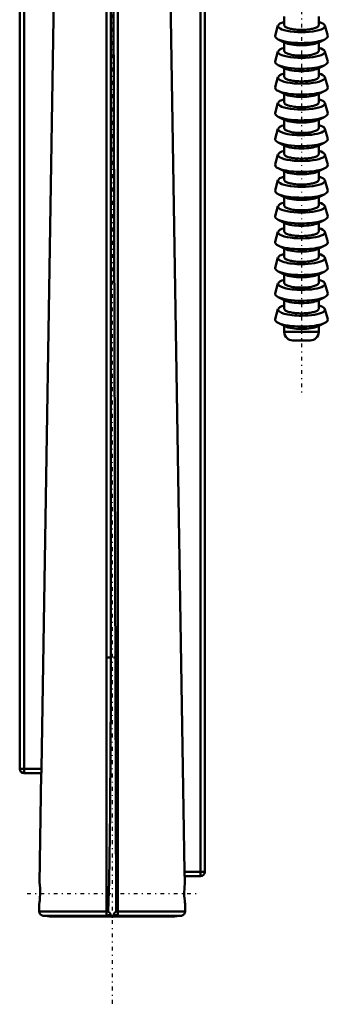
# Model space of a CAD drawing. Header units: millimetres. Extents: x -24 to 27, y -234 to 29.
# Tile 1 of 4: x -11 to 25, y -234 to -119. Entities that reach past the tile are written whole.
import ezdxf

# ---------------------------------------------------------------- set-up
doc = ezdxf.new("R2010")
doc.units = ezdxf.units.MM
doc.linetypes.add('Center', pattern=[1.5, 0.45, -0.5, 0.05, -0.5])
for name, color, linetype, lineweight in [('050', 1, 'Continuous', 50), ('2d ConnectionPoints', 7, 'Continuous', 50), ('MITTE', 6, 'Center', 25)]:
    doc.layers.add(name, color=color, linetype=linetype, lineweight=lineweight)

# ---------------------------------------------------------------- blocks, each defined once
blk = doc.blocks.new('12_136_724_00_3_Spindel_0_in_136724_3')
at = {"layer": '050'}
for p, q in [((20, -118.56), (20, -119.56)), ((24, -119.56), (24, -118.56)), ((19.27, -119.61), (18.95, -120.78)), ((25.05, -120.78), (24.73, -119.61)), ((19.29, -121.21), (20.08, -121.6)), ((23.92, -121.6), (24.71, -121.21)), ((20, -121.56), (20, -122.56)), ((24, -122.56), (24, -121.56)), ((19.27, -122.61), (18.95, -123.78)), ((25.05, -123.78), (24.73, -122.61)), ((19.29, -124.21), (20.08, -124.6)), ((20, -124.56), (20, -125.56)), ((23.92, -124.6), (24.71, -124.21)), ((24, -125.56), (24, -124.56)), ((19.27, -125.61), (18.95, -126.78)), ((25.05, -126.78), (24.73, -125.61)), ((19.29, -127.21), (20.08, -127.6)), ((20, -127.56), (20, -128.56)), ((23.92, -127.6), (24.71, -127.21)), ((24, -128.56), (24, -127.56)), ((19.27, -128.61), (18.95, -129.78)), ((25.05, -129.78), (24.73, -128.61)), ((19.29, -130.21), (20.08, -130.6)), ((20, -130.56), (20, -131.56)), ((23.92, -130.6), (24.71, -130.21)), ((24, -131.56), (24, -130.56)), ((19.27, -131.61), (18.95, -132.78)), ((25.05, -132.78), (24.73, -131.61)), ((19.29, -133.21), (20.08, -133.6)), ((20, -133.56), (20, -134.56)), ((23.92, -133.6), (24.71, -133.21)), ((24, -134.56), (24, -133.56)), ((19.27, -134.61), (18.95, -135.78)), ((25.05, -135.78), (24.73, -134.61)), ((19.29, -136.21), (20.08, -136.6)), ((23.92, -136.6), (24.71, -136.21)), ((20, -136.56), (20, -137.56)), ((24, -137.56), (24, -136.56)), ((19.27, -137.61), (18.95, -138.78)), ((25.05, -138.78), (24.73, -137.61)), ((19.29, -139.21), (20.08, -139.6)), ((20, -139.56), (20, -140.56)), ((23.92, -139.6), (24.71, -139.21)), ((24, -140.56), (24, -139.56)), ((19.27, -140.61), (18.95, -141.78)), ((25.05, -141.78), (24.73, -140.61)), ((19.29, -142.21), (20.08, -142.6)), ((20, -142.56), (20, -143.56)), ((23.92, -142.6), (24.71, -142.21)), ((24, -143.56), (24, -142.56)), ((19.27, -143.61), (18.95, -144.78)), ((25.05, -144.78), (24.73, -143.61)), ((19.29, -145.21), (20.08, -145.6)), ((23.92, -145.6), (24.71, -145.21)), ((19.27, -146.61), (18.95, -147.78)), ((20, -145.56), (20, -146.56)), ((24, -146.56), (24, -145.56)), ((25.05, -147.78), (24.73, -146.61)), ((19.29, -148.21), (20.08, -148.6)), ((20, -148.56), (20, -149.56)), ((23.92, -148.6), (24.71, -148.21)), ((24, -149.56), (24, -148.56)), ((19.27, -149.61), (18.95, -150.78)), ((25.05, -150.78), (24.73, -149.61)), ((19.29, -151.21), (20.08, -151.6)), ((23.92, -151.6), (24.71, -151.21)), ((20, -151.56), (20, -152.56)), ((24, -152.56), (24, -151.56)), ((19.27, -152.61), (18.95, -153.78)), ((25.05, -153.78), (24.73, -152.61)), ((19.29, -154.21), (20.08, -154.6)), ((20, -154.56), (20, -155.25)), ((23.92, -154.6), (24.71, -154.21)), ((24, -155.25), (24, -154.56)), ((24, -155.25), (20, -155.25)), ((23, -156.25), (21, -156.25))]:
    blk.add_line(p, q, dxfattribs=at)
for points in [[(22, -120.1), (21.83, -120.1), (21.65, -120.09), (21.48, -120.08), (21.32, -120.07), (21.15, -120.05), (21, -120.03), (20.85, -120), (20.71, -119.97), (20.59, -119.94), (20.47, -119.91), (20.36, -119.87), (20.27, -119.83), (20.19, -119.79), (20.12, -119.75), (20.07, -119.7), (20.03, -119.66), (20.01, -119.61), (20, -119.56)], [(24, -119.56), (23.99, -119.61), (23.97, -119.66), (23.93, -119.7), (23.88, -119.75), (23.81, -119.79), (23.73, -119.83), (23.64, -119.87), (23.53, -119.91), (23.41, -119.94), (23.29, -119.97), (23.15, -120), (23, -120.03), (22.85, -120.05), (22.68, -120.07), (22.52, -120.08), (22.35, -120.09), (22.17, -120.1), (22, -120.1)], [(22, -123.1), (21.83, -123.1), (21.65, -123.09), (21.48, -123.08), (21.32, -123.07), (21.15, -123.05), (21, -123.03), (20.85, -123), (20.71, -122.97), (20.59, -122.94), (20.47, -122.91), (20.36, -122.87), (20.27, -122.83), (20.19, -122.79), (20.12, -122.75), (20.07, -122.7), (20.03, -122.66), (20.01, -122.61), (20, -122.56)], [(24, -122.56), (23.99, -122.61), (23.97, -122.66), (23.93, -122.7), (23.88, -122.75), (23.81, -122.79), (23.73, -122.83), (23.64, -122.87), (23.53, -122.91), (23.41, -122.94), (23.29, -122.97), (23.15, -123), (23, -123.03), (22.85, -123.05), (22.68, -123.07), (22.52, -123.08), (22.35, -123.09), (22.17, -123.1), (22, -123.1)], [(22, -126.1), (21.83, -126.1), (21.65, -126.09), (21.48, -126.08), (21.32, -126.07), (21.15, -126.05), (21, -126.03), (20.85, -126), (20.71, -125.97), (20.59, -125.94), (20.47, -125.91), (20.36, -125.87), (20.27, -125.83), (20.19, -125.79), (20.12, -125.75), (20.07, -125.7), (20.03, -125.66), (20.01, -125.61), (20, -125.56)], [(24, -125.56), (23.99, -125.61), (23.97, -125.66), (23.93, -125.7), (23.88, -125.75), (23.81, -125.79), (23.73, -125.83), (23.64, -125.87), (23.53, -125.91), (23.41, -125.94), (23.29, -125.97), (23.15, -126), (23, -126.03), (22.85, -126.05), (22.68, -126.07), (22.52, -126.08), (22.35, -126.09), (22.17, -126.1), (22, -126.1)], [(22, -129.1), (21.83, -129.1), (21.65, -129.09), (21.48, -129.08), (21.32, -129.07), (21.15, -129.05), (21, -129.03), (20.85, -129), (20.71, -128.97), (20.59, -128.94), (20.47, -128.91), (20.36, -128.87), (20.27, -128.83), (20.19, -128.79), (20.12, -128.75), (20.07, -128.7), (20.03, -128.66), (20.01, -128.61), (20, -128.56)], [(24, -128.56), (23.99, -128.61), (23.97, -128.66), (23.93, -128.7), (23.88, -128.75), (23.81, -128.79), (23.73, -128.83), (23.64, -128.87), (23.53, -128.91), (23.41, -128.94), (23.29, -128.97), (23.15, -129), (23, -129.03), (22.85, -129.05), (22.68, -129.07), (22.52, -129.08), (22.35, -129.09), (22.17, -129.1), (22, -129.1)], [(22, -132.1), (21.83, -132.1), (21.65, -132.09), (21.48, -132.08), (21.32, -132.07), (21.15, -132.05), (21, -132.03), (20.85, -132), (20.71, -131.97), (20.59, -131.94), (20.47, -131.91), (20.36, -131.87), (20.27, -131.83), (20.19, -131.79), (20.12, -131.75), (20.07, -131.7), (20.03, -131.66), (20.01, -131.61), (20, -131.56)], [(24, -131.56), (23.99, -131.61), (23.97, -131.66), (23.93, -131.7), (23.88, -131.75), (23.81, -131.79), (23.73, -131.83), (23.64, -131.87), (23.53, -131.91), (23.41, -131.94), (23.29, -131.97), (23.15, -132), (23, -132.03), (22.85, -132.05), (22.68, -132.07), (22.52, -132.08), (22.35, -132.09), (22.17, -132.1), (22, -132.1)], [(22, -135.1), (21.83, -135.1), (21.65, -135.09), (21.48, -135.08), (21.32, -135.07), (21.15, -135.05), (21, -135.03), (20.85, -135), (20.71, -134.97), (20.59, -134.94), (20.47, -134.91), (20.36, -134.87), (20.27, -134.83), (20.19, -134.79), (20.12, -134.75), (20.07, -134.7), (20.03, -134.66), (20.01, -134.61), (20, -134.56)], [(24, -134.56), (23.99, -134.61), (23.97, -134.66), (23.93, -134.7), (23.88, -134.75), (23.81, -134.79), (23.73, -134.83), (23.64, -134.87), (23.53, -134.91), (23.41, -134.94), (23.29, -134.97), (23.15, -135), (23, -135.03), (22.85, -135.05), (22.68, -135.07), (22.52, -135.08), (22.35, -135.09), (22.17, -135.1), (22, -135.1)], [(22, -138.1), (21.83, -138.1), (21.65, -138.09), (21.48, -138.08), (21.32, -138.07), (21.15, -138.05), (21, -138.03), (20.85, -138), (20.71, -137.97), (20.59, -137.94), (20.47, -137.91), (20.36, -137.87), (20.27, -137.83), (20.19, -137.79), (20.12, -137.75), (20.07, -137.7), (20.03, -137.66), (20.01, -137.61), (20, -137.56)], [(24, -137.56), (23.99, -137.61), (23.97, -137.66), (23.93, -137.7), (23.88, -137.75), (23.81, -137.79), (23.73, -137.83), (23.64, -137.87), (23.53, -137.91), (23.41, -137.94), (23.29, -137.97), (23.15, -138), (23, -138.03), (22.85, -138.05), (22.68, -138.07), (22.52, -138.08), (22.35, -138.09), (22.17, -138.1), (22, -138.1)], [(22, -141.1), (21.83, -141.1), (21.65, -141.09), (21.48, -141.08), (21.32, -141.07), (21.15, -141.05), (21, -141.03), (20.85, -141), (20.71, -140.97), (20.59, -140.94), (20.47, -140.91), (20.36, -140.87), (20.27, -140.83), (20.19, -140.79), (20.12, -140.75), (20.07, -140.7), (20.03, -140.66), (20.01, -140.61), (20, -140.56)], [(24, -140.56), (23.99, -140.61), (23.97, -140.66), (23.93, -140.7), (23.88, -140.75), (23.81, -140.79), (23.73, -140.83), (23.64, -140.87), (23.53, -140.91), (23.41, -140.94), (23.29, -140.97), (23.15, -141), (23, -141.03), (22.85, -141.05), (22.68, -141.07), (22.52, -141.08), (22.35, -141.09), (22.17, -141.1), (22, -141.1)], [(22, -144.1), (21.83, -144.1), (21.65, -144.09), (21.48, -144.08), (21.32, -144.07), (21.15, -144.05), (21, -144.03), (20.85, -144), (20.71, -143.97), (20.59, -143.94), (20.47, -143.91), (20.36, -143.87), (20.27, -143.83), (20.19, -143.79), (20.12, -143.75), (20.07, -143.7), (20.03, -143.66), (20.01, -143.61), (20, -143.56)], [(24, -143.56), (23.99, -143.61), (23.97, -143.66), (23.93, -143.7), (23.88, -143.75), (23.81, -143.79), (23.73, -143.83), (23.64, -143.87), (23.53, -143.91), (23.41, -143.94), (23.29, -143.97), (23.15, -144), (23, -144.03), (22.85, -144.05), (22.68, -144.07), (22.52, -144.08), (22.35, -144.09), (22.17, -144.1), (22, -144.1)], [(22, -147.1), (21.83, -147.1), (21.65, -147.09), (21.48, -147.08), (21.32, -147.07), (21.15, -147.05), (21, -147.03), (20.85, -147), (20.71, -146.97), (20.59, -146.94), (20.47, -146.91), (20.36, -146.87), (20.27, -146.83), (20.19, -146.79), (20.12, -146.75), (20.07, -146.7), (20.03, -146.66), (20.01, -146.61), (20, -146.56)], [(24, -146.56), (23.99, -146.61), (23.97, -146.66), (23.93, -146.7), (23.88, -146.75), (23.81, -146.79), (23.73, -146.83), (23.64, -146.87), (23.53, -146.91), (23.41, -146.94), (23.29, -146.97), (23.15, -147), (23, -147.03), (22.85, -147.05), (22.68, -147.07), (22.52, -147.08), (22.35, -147.09), (22.17, -147.1), (22, -147.1)], [(22, -150.1), (21.83, -150.1), (21.65, -150.09), (21.48, -150.08), (21.32, -150.07), (21.15, -150.05), (21, -150.03), (20.85, -150), (20.71, -149.97), (20.59, -149.94), (20.47, -149.91), (20.36, -149.87), (20.27, -149.83), (20.19, -149.79), (20.12, -149.75), (20.07, -149.7), (20.03, -149.66), (20.01, -149.61), (20, -149.56)], [(24, -149.56), (23.99, -149.61), (23.97, -149.66), (23.93, -149.7), (23.88, -149.75), (23.81, -149.79), (23.73, -149.83), (23.64, -149.87), (23.53, -149.91), (23.41, -149.94), (23.29, -149.97), (23.15, -150), (23, -150.03), (22.85, -150.05), (22.68, -150.07), (22.52, -150.08), (22.35, -150.09), (22.17, -150.1), (22, -150.1)], [(22, -153.1), (21.83, -153.1), (21.65, -153.09), (21.48, -153.08), (21.32, -153.07), (21.15, -153.05), (21, -153.03), (20.85, -153), (20.71, -152.97), (20.59, -152.94), (20.47, -152.91), (20.36, -152.87), (20.27, -152.83), (20.19, -152.79), (20.12, -152.75), (20.07, -152.7), (20.03, -152.66), (20.01, -152.61), (20, -152.56)], [(24, -152.56), (23.99, -152.61), (23.97, -152.66), (23.93, -152.7), (23.88, -152.75), (23.81, -152.79), (23.73, -152.83), (23.64, -152.87), (23.53, -152.91), (23.41, -152.94), (23.29, -152.97), (23.15, -153), (23, -153.03), (22.85, -153.05), (22.68, -153.07), (22.52, -153.08), (22.35, -153.09), (22.17, -153.1), (22, -153.1)]]:
    blk.add_lwpolyline(points, dxfattribs=at)
for centre, start, end in [((21, -155.25), 180, 270), ((23, -155.25), 270, 0)]:
    blk.add_arc(centre, 1, start, end, dxfattribs=at)
for centre, major_axis, start_param, end_param in [((22, -119.66), (2.73, 0), 3.069734, 7.033495), ((22, -119.66), (2.73, 0), 2.391283, 3.069734), ((22, -120.84), (3.06, 0), 3.069734, 3.624213), ((22, -120.84), (3.06, 0), 3.624213, 4.712389), ((22, -120.84), (3.06, 0), 4.712389, 6.355044), ((22, -122.66), (2.73, 0), 3.069734, 7.033495), ((22, -122.66), (2.73, 0), 2.391283, 3.069734), ((22, -121.34), (2.16, 0), 3.624213, 4.712389), ((22, -121.34), (2.16, 0), 4.712389, 5.800565), ((22, -123.84), (3.06, 0), 3.069734, 3.624213), ((22, -123.84), (3.06, 0), 3.624213, 4.712389), ((22, -124.34), (2.16, 0), 3.624213, 4.712389), ((22, -123.84), (3.06, 0), 4.712389, 6.355044), ((22, -124.34), (2.16, 0), 4.712389, 5.800565), ((22, -125.66), (2.73, 0), 3.069734, 7.033495), ((22, -125.66), (2.73, 0), 2.391283, 3.069734), ((22, -126.84), (3.06, 0), 3.069734, 4.712389), ((22, -126.84), (3.06, 0), 4.712389, 6.355044), ((22, -128.66), (2.73, 0), 3.069734, 7.033495), ((22, -128.66), (2.73, 0), 2.391283, 3.069734), ((22, -127.34), (2.16, 0), 3.624213, 4.712389), ((22, -127.34), (2.16, 0), 4.712389, 5.800565), ((22, -129.84), (3.06, 0), 3.069734, 3.624213), ((22, -129.84), (3.06, 0), 3.624213, 4.712389), ((22, -130.34), (2.16, 0), 3.624213, 4.712389), ((22, -129.84), (3.06, 0), 4.712389, 6.355044), ((22, -130.34), (2.16, 0), 4.712389, 5.800565), ((22, -131.66), (2.73, 0), 3.069734, 4.712389), ((22, -131.66), (2.73, 0), 2.391283, 3.069734), ((22, -131.66), (2.73, 0), 4.712389, 7.033495), ((22, -132.84), (3.06, 0), 3.069734, 3.624213), ((22, -132.84), (3.06, 0), 4.712389, 6.355044), ((22, -132.84), (3.06, 0), 3.624213, 4.712389), ((22, -133.34), (2.16, 0), 3.624213, 4.712389), ((22, -133.34), (2.16, 0), 4.712389, 5.800565), ((22, -134.66), (2.73, 0), 3.069734, 7.033495), ((22, -134.66), (2.73, 0), 2.391283, 3.069734), ((22, -135.84), (3.06, 0), 3.069734, 4.712389), ((22, -135.84), (3.06, 0), 4.712389, 6.355044), ((22, -137.66), (2.73, 0), 3.069734, 7.033495), ((22, -137.66), (2.73, 0), 2.391283, 3.069734), ((22, -136.34), (2.16, 0), 3.624213, 4.712389), ((22, -136.34), (2.16, 0), 4.712389, 5.800565), ((22, -138.84), (3.06, 0), 3.069734, 4.712389), ((22, -139.34), (2.16, 0), 3.624213, 5.800565), ((22, -138.84), (3.06, 0), 4.712389, 6.355044), ((22, -140.66), (2.73, 0), 3.069734, 7.033495), ((22, -140.66), (2.73, 0), 2.391283, 3.069734), ((22, -141.84), (3.06, 0), 3.069734, 3.624213), ((22, -141.84), (3.06, 0), 4.712389, 6.355044), ((22, -143.66), (2.73, 0), 3.069734, 7.033495), ((22, -143.66), (2.73, 0), 2.391283, 3.069734), ((22, -141.84), (3.06, 0), 3.624213, 4.712389), ((22, -142.34), (2.16, 0), 3.624213, 5.800565), ((22, -144.84), (3.06, 0), 3.069734, 3.624213), ((22, -144.84), (3.06, 0), 3.624213, 4.712389), ((22, -144.84), (3.06, 0), 4.712389, 6.355044), ((22, -146.66), (2.73, 0), 3.069734, 4.712389), ((22, -146.66), (2.73, 0), 2.391283, 3.069734), ((22, -145.34), (2.16, 0), 3.624213, 5.800565), ((22, -146.66), (2.73, 0), 4.712389, 7.033495), ((22, -147.84), (3.06, 0), 3.069734, 3.624213), ((22, -147.84), (3.06, 0), 4.712389, 6.355044), ((22, -147.84), (3.06, 0), 3.624213, 4.712389), ((22, -148.34), (2.16, 0), 3.624213, 5.800565), ((22, -149.66), (2.73, 0), 3.069734, 4.712389), ((22, -149.66), (2.73, 0), 2.391283, 3.069734), ((22, -149.66), (2.73, 0), 4.712389, 7.033495), ((22, -150.84), (3.06, 0), 3.069734, 3.624213), ((22, -150.84), (3.06, 0), 3.624213, 4.712389), ((22, -150.84), (3.06, 0), 4.712389, 6.355044), ((22, -152.66), (2.73, 0), 2.391283, 3.069734), ((22, -151.34), (2.16, 0), 3.624213, 5.800565), ((22, -152.66), (2.73, 0), 4.712389, 7.033495), ((22, -152.66), (2.73, 0), 3.069734, 4.712389), ((22, -153.84), (3.06, 0), 3.069734, 3.624213), ((22, -153.84), (3.06, 0), 3.624213, 4.712389), ((22, -154.34), (2.16, 0), 3.624213, 5.800565), ((22, -153.84), (3.06, 0), 4.712389, 6.355044)]:
    blk.add_ellipse(centre, major_axis=major_axis, ratio=0.258819, start_param=start_param, end_param=end_param, dxfattribs=at)
at = {"layer": 'MITTE'}
blk.add_line((22, -27.94), (22, -162.36), dxfattribs=at)
blk = doc.blocks.new('13_136_724_00_3_Einlaufrohr_0_in_136724_3')
at = {"layer": '050'}
for p, q in [((-10.75, -206.1), (-10.75, -116.29)), ((-10.25, -116.29), (-10.25, -206.6)), ((-8.21, -206.1), (-6.79, -116.29)), ((-0.65, -116.29), (-0.65, -223.2)), ((-0.15, -116.29), (-0.15, -193.14)), ((0.47, -222.7), (0.15, -116.29)), ((0.65, -116.29), (0.65, -223.2)), ((6.79, -116.29), (8.4, -218.1)), ((10.25, -218.6), (10.25, -116.29)), ((10.75, -116.29), (10.75, -218.1)), ((-0.65, -193.14), (-0.15, -193.14)), ((0.15, -193.14), (0.65, -193.14)), ((-8.21, -206.1), (-10.75, -206.1)), ((-8.24, -206.6), (-10.25, -206.6)), ((-8.24, -206.6), (-8.44, -219.44)), ((8.4, -218.1), (10.75, -218.1)), ((10.25, -218.6), (8.43, -218.6)), ((8.44, -219.45), (8.43, -218.6)), ((-8.48, -221.76), (-8.49, -222.69)), ((8.49, -222.69), (8.48, -221.75)), ((-8.49, -222.69), (-0.65, -222.69)), ((-8.04, -223.2), (-0.65, -223.2)), ((-7.04, -223.29), (7.04, -223.29)), ((-0.65, -222.69), (-0.47, -222.7)), ((-0.56, -223.17), (-0.17, -223.05)), ((0.17, -223.05), (0.56, -223.17)), ((0.47, -222.7), (0.65, -222.69)), ((0.65, -222.69), (8.49, -222.69)), ((0.65, -223.2), (8.04, -223.2))]:
    blk.add_line(p, q, dxfattribs=at)
for points in [[(-0.15, -193.14), (-0.16, -198.14), (-0.18, -203.14), (-0.24, -211.14), (-0.36, -219.14), (-0.47, -222.7)], [(-8.21, -206.1), (-8.21, -206.27), (-8.22, -206.42), (-8.23, -206.53), (-8.23, -206.59), (-8.24, -206.6)], [(8.43, -218.6), (8.42, -218.58), (8.41, -218.49), (8.41, -218.37), (8.4, -218.21), (8.4, -218.1)], [(-8.43, -221.41), (-8.4, -221.08), (-8.38, -220.7), (-8.38, -220.32), (-8.39, -219.96), (-8.41, -219.68), (-8.43, -219.5), (-8.44, -219.44)], [(8.44, -219.44), (8.44, -219.44), (8.43, -219.54), (8.41, -219.76), (8.39, -220.07), (8.38, -220.44), (8.38, -220.83), (8.41, -221.19), (8.43, -221.41)], [(-8.48, -221.77), (-8.47, -221.73), (-8.45, -221.58), (-8.43, -221.41)], [(8.43, -221.41), (8.46, -221.64), (8.47, -221.76), (8.48, -221.77)], [(-0.65, -223.2), (-0.65, -223.19), (-0.6, -223.18), (-0.56, -223.17)], [(-0.56, -223.17), (-0.44, -223.16), (-0.28, -223.15), (-0.15, -223.15)], [(-0.47, -222.7), (-0.47, -222.7), (-0.47, -222.71), (-0.46, -222.72), (-0.42, -222.74), (-0.28, -222.86), (-0.18, -223.02), (-0.17, -223.05)], [(-0.17, -223.05), (-0.16, -223.09), (-0.15, -223.15)], [(0.15, -223.15), (0.16, -223.09), (0.17, -223.05)], [(0.15, -223.15), (0.32, -223.15), (0.47, -223.16), (0.56, -223.17)], [(0.17, -223.05), (0.18, -223.02), (0.28, -222.86), (0.42, -222.74), (0.46, -222.72), (0.47, -222.71), (0.47, -222.7), (0.47, -222.7)], [(0.56, -223.17), (0.62, -223.18), (0.65, -223.19), (0.65, -223.2)]]:
    blk.add_lwpolyline(points, dxfattribs=at)
for centre, radius, start, end in [((-10.25, -206.1), 0.5, 180, 270), ((10.25, -218.1), 0.5, 270, 0), ((-7.99, -222.7), 0.5, 179.1, 264.2314), ((0, -143.6), 80, 264.2314, 264.9544), ((0, -143.6), 80, 275.0456, 275.7686), ((7.99, -222.7), 0.5, 275.7686, 0.9)]:
    blk.add_arc(centre, radius, start, end, dxfattribs=at)
at = {"layer": 'MITTE'}
blk.add_line((-9.9, -220.6), (9.9, -220.6), dxfattribs=at)
blk = doc.blocks.new('15_136_724_00_3_Gehause_0_in_136724_3')
at = {"layer": 'MITTE'}
blk.add_line((0, 28.95), (0, -233.5), dxfattribs=at)

msp = doc.modelspace()

# ---------------------------------------------------------------- linework, layer by layer
at = {"layer": '2d ConnectionPoints'}
for p in [(22, -156.25), (22, -156.25), (0, -223.2938), (0, -223.2938)]:
    msp.add_point(p, dxfattribs=at)

# ---------------------------------------------------------------- block references
for name in ['15_136_724_00_3_Gehause_0_in_136724_3', '12_136_724_00_3_Spindel_0_in_136724_3', '13_136_724_00_3_Einlaufrohr_0_in_136724_3']:
    msp.add_blockref(name, (0, 0))

doc.saveas('drawing.dxf')
